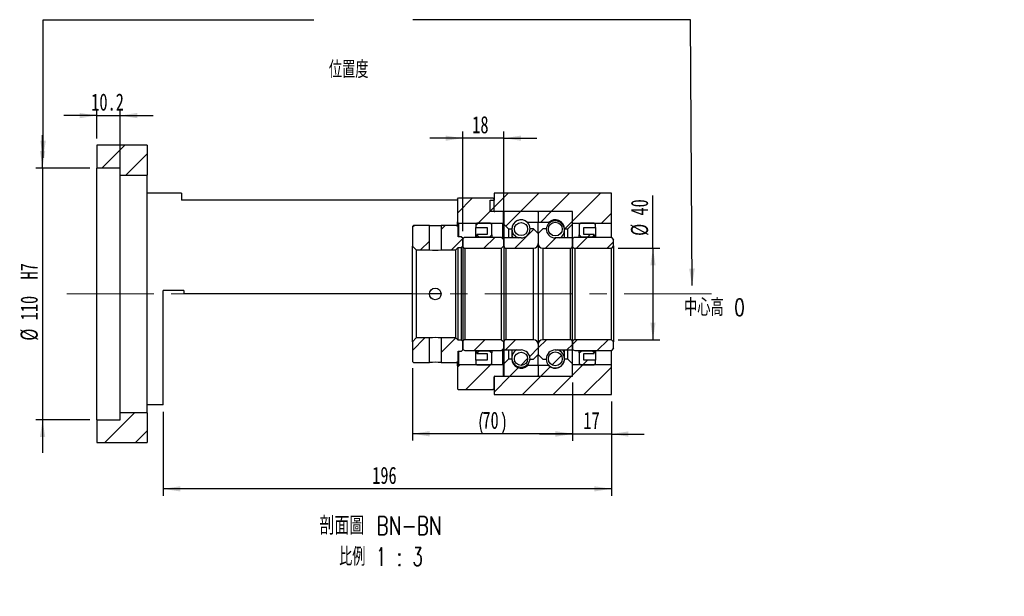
# Paper-space layout 'MBCS40L-G' of a CAD drawing. Header units: millimetres. Extents: x 10 to 324, y 9 to 197.
# Tile 3 of 4: x 181 to 324, y 9 to 93. Entities that reach past the tile are written whole.
import ezdxf

# ---------------------------------------------------------------- set-up
doc = ezdxf.new("R2010")
doc.units = ezdxf.units.MM
doc.linetypes.add('CENTERX2', pattern=[20.32, 12.7, -2.54, 2.54, -2.54])
doc.layers.add('圖層0', color=7, linetype='Continuous')
doc.styles.add('SLDTEXTSTYLE0', font='TXT', dxfattribs={"width": 0.7})
doc.styles.add('SLDTEXTSTYLE1', font='TXT', dxfattribs={"width": 0.7, "bigfont": 'bigfont'})
doc.styles.add('SLDTEXTSTYLE5', font='TXT', dxfattribs={"width": 0.75, "bigfont": 'bigfont'})
doc.styles.add('SLDTEXTSTYLE6', font='TXT', dxfattribs={"width": 0.65625, "bigfont": 'bigfont'})
doc.dimstyles.new('SLDDIMSTYLE0', dxfattribs={"dimtxt": 0.18, "dimasz": 2.5, "dimexe": 0, "dimexo": 0.0625, "dimgap": 0, "dimtad": 0, "dimtih": 1, "dimtoh": 1, "dimdec": 0, "dimrnd": 1e-09, "dimzin": 0, "dimdsep": 46, "dimtxsty": 'Standard', "dimsah": 1, "dimcen": 0.09, "dimadec": 0, "dimazin": 0, "dimtfac": 2.5, "dimtdec": 0, "dimtofl": 0, "dimtmove": 0, "dimatfit": 3, "dimfxl": 0, "dimfrac": 2, "dimtolj": 1, "dimtzin": 0, "dimarcsym": 0})
doc.dimstyles.new('SLDDIMSTYLE3', dxfattribs={"dimtxt": 2.5, "dimasz": 2.5, "dimexe": 0, "dimexo": 0.0625, "dimtad": 1, "dimlfac": 3, "dimrnd": 1e-09, "dimzin": 12, "dimdsep": 46, "dimtxsty": 'SLDTEXTSTYLE0', "dimsah": 1, "dimcen": 0.09, "dimadec": 0, "dimazin": 3, "dimtfac": 1, "dimtofl": 0, "dimtmove": 0, "dimatfit": 3, "dimfxl": 0, "dimfrac": 2, "dimtolj": 1, "dimtzin": 12, "dimarcsym": 0})
doc.dimstyles.new('SLDDIMSTYLE4', dxfattribs={"dimtxt": 2.5, "dimasz": 2.5, "dimexe": 0, "dimexo": 0.0625, "dimtad": 1, "dimlfac": 3, "dimrnd": 1e-09, "dimzin": 12, "dimdsep": 46, "dimtxsty": 'SLDTEXTSTYLE0', "dimsah": 1, "dimcen": 0.09, "dimadec": 0, "dimazin": 3, "dimtfac": 1, "dimtmove": 0, "dimatfit": 0, "dimfxl": 0, "dimfrac": 2, "dimtolj": 1, "dimtzin": 12, "dimarcsym": 0})
doc.dimstyles.new('SLDDIMSTYLE5', dxfattribs={"dimtxt": 2.5, "dimasz": 2.5, "dimexe": 0, "dimexo": 0.0625, "dimtad": 1, "dimdec": 1, "dimlfac": 3, "dimrnd": 1e-09, "dimzin": 12, "dimdsep": 46, "dimtxsty": 'SLDTEXTSTYLE0', "dimsah": 1, "dimcen": 0.09, "dimadec": 0, "dimazin": 3, "dimtfac": 1, "dimtdec": 1, "dimtmove": 0, "dimatfit": 0, "dimfxl": 0, "dimfrac": 2, "dimtolj": 1, "dimtzin": 12, "dimarcsym": 0})

# ---------------------------------------------------------------- blocks, each defined once
blk = doc.blocks.new('_D_44')
at = {"layer": '圖層0', "color": 7}
for p, q in [((184, 71.41), (184, 76.22)), ((190.9, 71.41), (183, 71.41)), ((184, 71.41), (184, 34.74)), ((190.9, 34.74), (183, 34.74)), ((184, 34.74), (184, 29.93))]:
    blk.add_line(p, q, dxfattribs=at)
for points in [[(184, 71.41), (184.38, 73.91), (183.62, 73.91)], [(184, 34.74), (183.62, 32.24), (184.38, 32.24)]]:
    blk.add_solid(points, dxfattribs=at)
at = {"layer": '圖層0', "color": 7, "char_height": 2.5, "attachment_point": 1, "rotation": 90, "style": 'SLDTEXTSTYLE0'}
for s, insert in [('H7', (180.78, 55.18)), ('110', (180.78, 49.23)), ('%%c', (180.78, 46.26))]:
    blk.add_mtext(s, dxfattribs=dict(at, insert=insert))
blk = doc.blocks.new('_D_45')
at = {"layer": '圖層0', "color": 7}
for p, q in [((191.9, 79.08), (187.09, 79.08)), ((191.9, 75.74), (191.9, 80.08)), ((191.9, 79.08), (195.3, 79.08)), ((195.3, 71.41), (195.3, 80.08)), ((195.3, 79.08), (200.11, 79.08))]:
    blk.add_line(p, q, dxfattribs=at)
for points in [[(191.9, 79.08), (189.4, 79.46), (189.4, 78.69)], [(195.3, 79.08), (197.8, 78.69), (197.8, 79.46)]]:
    blk.add_solid(points, dxfattribs=at)
at = {"layer": '圖層0', "color": 7, "insert": (191.09, 82.3), "char_height": 2.5, "attachment_point": 1, "style": 'SLDTEXTSTYLE0'}
blk.add_mtext('10.2', dxfattribs=at)
blk = doc.blocks.new('_D_46')
at = {"layer": '圖層0', "color": 7}
for p, q in [((261.24, 40.08), (261.24, 31.66)), ((266.9, 37.41), (266.9, 31.66)), ((261.24, 32.66), (256.43, 32.66)), ((266.9, 32.66), (261.24, 32.66)), ((266.9, 32.66), (271.71, 32.66))]:
    blk.add_line(p, q, dxfattribs=at)
for points in [[(261.24, 32.66), (258.74, 33.04), (258.74, 32.27)], [(266.9, 32.66), (269.4, 32.27), (269.4, 33.04)]]:
    blk.add_solid(points, dxfattribs=at)
at = {"layer": '圖層0', "color": 7, "insert": (262.83, 35.88), "char_height": 2.5, "attachment_point": 1, "style": 'SLDTEXTSTYLE0'}
blk.add_mtext('17', dxfattribs=at)
blk = doc.blocks.new('_D_47')
at = {"layer": '圖層0', "color": 7}
for p, q in [((266.9, 37.41), (266.9, 23.67)), ((201.57, 35.91), (201.57, 23.67)), ((266.9, 24.67), (201.57, 24.67))]:
    blk.add_line(p, q, dxfattribs=at)
for points in [[(201.57, 24.67), (204.07, 24.28), (204.07, 25.05)], [(266.9, 24.67), (264.4, 25.05), (264.4, 24.28)]]:
    blk.add_solid(points, dxfattribs=at)
at = {"layer": '圖層0', "color": 7, "insert": (232.04, 27.89), "char_height": 2.5, "attachment_point": 1, "style": 'SLDTEXTSTYLE0'}
blk.add_mtext('196', dxfattribs=at)
blk = doc.blocks.new('_D_48')
at = {"layer": '圖層0', "color": 7}
for p, q in [((272.97, 59.74), (272.97, 67.43)), ((267.9, 59.74), (273.97, 59.74)), ((272.97, 59.74), (272.97, 46.41)), ((267.9, 46.41), (273.97, 46.41))]:
    blk.add_line(p, q, dxfattribs=at)
for points in [[(272.97, 59.74), (272.59, 57.24), (273.35, 57.24)], [(272.97, 46.41), (273.35, 48.91), (272.59, 48.91)]]:
    blk.add_solid(points, dxfattribs=at)
at = {"layer": '圖層0', "color": 7, "char_height": 2.5, "attachment_point": 1, "rotation": 90, "style": 'SLDTEXTSTYLE0'}
for s, insert in [('40', (269.75, 64.5)), ('%%c', (269.75, 61.54))]:
    blk.add_mtext(s, dxfattribs=dict(at, insert=insert))
blk = doc.blocks.new('_D_49')
at = {"layer": '圖層0', "color": 7}
for p, q in [((245.24, 62.24), (245.24, 76.78)), ((251.24, 62.24), (251.24, 76.78)), ((245.24, 75.78), (240.43, 75.78)), ((251.24, 75.78), (245.24, 75.78)), ((251.24, 75.78), (256.04, 75.78))]:
    blk.add_line(p, q, dxfattribs=at)
for points in [[(245.24, 75.78), (242.74, 76.16), (242.74, 75.4)], [(251.24, 75.78), (253.74, 75.4), (253.74, 76.16)]]:
    blk.add_solid(points, dxfattribs=at)
at = {"layer": '圖層0', "color": 7, "insert": (246.62, 79), "char_height": 2.5, "attachment_point": 1, "style": 'SLDTEXTSTYLE0'}
blk.add_mtext('18', dxfattribs=at)
blk = doc.blocks.new('_D_50')
at = {"layer": '圖層0', "color": 7}
for p, q in [((237.9, 42.24), (237.9, 31.7)), ((261.24, 40.18), (261.24, 31.7)), ((261.24, 32.7), (237.9, 32.7))]:
    blk.add_line(p, q, dxfattribs=at)
for centre, start, end in [((251.23, 34.26), 153.4349, 206.5651), ((247.91, 34.26), 333.4349, 26.5651)]:
    blk.add_arc(centre, 3.49, start, end, dxfattribs=at)
for points in [[(237.9, 32.7), (240.4, 32.31), (240.4, 33.08)], [(261.24, 32.7), (258.74, 33.08), (258.74, 32.31)]]:
    blk.add_solid(points, dxfattribs=at)
at = {"layer": '圖層0', "color": 7, "insert": (248.1, 35.92), "char_height": 2.5, "attachment_point": 1, "style": 'SLDTEXTSTYLE0'}
blk.add_mtext('70', dxfattribs=at)
blk = doc.blocks.new('SW_NOTE_14')
at = {"layer": '圖層0', "color": 0, "char_height": 2.6458, "attachment_point": 2}
for s, insert, style in [('\\M+19655\\M+196CA\\M+19AA4 BN-BN', (10.83, 3.41), 'SLDTEXTSTYLE5'), ('\\M+194E4\\M+197E1 1 : 3', (10.88, -1.12), 'SLDTEXTSTYLE6')]:
    blk.add_mtext(s, dxfattribs=dict(at, insert=insert, style=style))

psp = doc.layouts.new('MBCS40L-G')

# ---------------------------------------------------------------- hatches: boundary and pattern name
at = {"linetype": 'Continuous', "lineweight": 18}
h = psp.add_hatch(dxfattribs=at)
h.set_pattern_fill('ANSI31', style=0)
edge = h.paths.add_edge_path(flags=0)
edge.add_line((256.1355, 65.076), (251.3355, 65.076))
edge.add_arc((251.3355, 64.976), 0.1, 90, 180)
edge.add_line((251.2355, 64.976), (251.2355, 63.2427))
edge.add_line((251.2355, 63.2427), (251.9021, 62.576))
edge.add_line((251.9021, 62.576), (252.4021, 62.576))
edge.add_arc((253.7355, 62.576), 1.3333, 45.438688, 180, ccw=False)
edge.add_line((254.671, 63.526), (256.2355, 63.526))
edge.add_line((256.2355, 63.526), (256.2355, 64.976))
edge.add_arc((256.1355, 64.976), 0.1, 0, 90)
h = psp.add_hatch(dxfattribs=at)
h.set_pattern_fill('ANSI31', style=0)
edge = h.paths.add_edge_path(flags=0)
edge.add_line((261.2355, 63.2427), (261.2355, 64.976))
edge.add_arc((261.1355, 64.976), 0.1, 0, 90)
edge.add_line((261.1355, 65.076), (256.3355, 65.076))
edge.add_arc((256.3355, 64.976), 0.1, 90, 180)
edge.add_line((256.2355, 64.976), (256.2355, 63.526))
edge.add_line((256.2355, 63.526), (257.7999, 63.526))
edge.add_arc((258.7355, 62.576), 1.3333, 0, 134.561312, ccw=False)
edge.add_line((260.0688, 62.576), (260.5688, 62.576))
edge.add_line((260.5688, 62.576), (261.2355, 63.2427))
h = psp.add_hatch(dxfattribs=at)
h.set_pattern_fill('ANSI31', style=0)
h.paths.add_polyline_path([(248.8021, 62.7427), (248.8021, 61.7427), (247.3021, 61.7427), (247.3021, 61.676), (247.5688, 61.4093), (249.2021, 61.4093), (249.4688, 61.676), (249.4688, 63.2427), (249.3021, 63.4093), (247.3021, 63.4093), (247.1355, 63.2427), (247.1355, 62.7427)], flags=0)
h = psp.add_hatch(dxfattribs=at)
h.set_pattern_fill('ANSI31', style=0)
edge = h.paths.add_edge_path(flags=0)
edge.add_arc((253.7355, 62.5307), 0.9585, 0, 360)
h = psp.add_hatch(dxfattribs=at)
h.set_pattern_fill('ANSI31', style=0)
edge = h.paths.add_edge_path(flags=0)
edge.add_arc((258.7355, 62.536), 1.0098, 0, 360)
h = psp.add_hatch(dxfattribs=at)
h.set_pattern_fill('ANSI31', style=0)
h.paths.add_polyline_path([(264.4021, 61.676), (264.4021, 61.7427), (262.9021, 61.7427), (262.9021, 62.7427), (264.5688, 62.7427), (264.5688, 63.2427), (264.4021, 63.4093), (262.4021, 63.4093), (262.2355, 63.2427), (262.2355, 61.676), (262.5021, 61.4093), (264.1355, 61.4093)], flags=0)
h = psp.add_hatch(dxfattribs=at)
h.set_pattern_fill('ANSI31', style=0)
h.paths.add_polyline_path([(238.0688, 63.076), (237.9021, 62.9093), (237.9021, 60.0593), (238.4688, 59.4927), (240.3855, 59.4927), (240.3855, 63.076)], flags=0)
h = psp.add_hatch(dxfattribs=at)
h.set_pattern_fill('ANSI31', style=0)
h.paths.add_polyline_path([(245.2355, 61.2427), (245.0688, 61.4093), (244.5688, 61.4093), (244.5688, 62.9093), (244.4021, 63.076), (242.0855, 63.076), (242.0855, 59.4927), (244.2355, 59.4927), (244.5688, 59.826), (245.0688, 59.826), (245.2355, 59.9927)], flags=0)
h = psp.add_hatch(dxfattribs=at)
h.set_pattern_fill('ANSI31', style=0)
edge = h.paths.add_edge_path(flags=0)
edge.add_line((256.2355, 60.4093), (256.2355, 61.9093))
edge.add_line((256.2355, 61.9093), (255.5688, 62.576))
edge.add_line((255.5688, 62.576), (255.0688, 62.576))
edge.add_arc((253.7355, 62.576), 1.3333, 270, 360, ccw=False)
edge.add_line((253.7355, 61.2427), (251.2355, 61.2427))
edge.add_line((251.2355, 61.2427), (251.2355, 60.076))
edge.add_arc((251.5688, 60.076), 0.3333, 180, 270)
edge.add_line((251.5688, 59.7427), (255.5688, 59.7427))
edge.add_arc((255.5688, 60.4093), 0.6667, 270, 360)
h = psp.add_hatch(dxfattribs=at)
h.set_pattern_fill('ANSI31', style=0)
edge = h.paths.add_edge_path(flags=0)
edge.add_line((257.4021, 62.576), (256.9021, 62.576))
edge.add_line((256.9021, 62.576), (256.2355, 61.9093))
edge.add_line((256.2355, 61.9093), (256.2355, 60.4093))
edge.add_arc((256.9021, 60.4093), 0.6667, 180, 270)
edge.add_line((256.9021, 59.7427), (260.9021, 59.7427))
edge.add_arc((260.9021, 60.076), 0.3333, 270, 360)
edge.add_line((261.2355, 60.076), (261.2355, 61.2427))
edge.add_line((261.2355, 61.2427), (258.7355, 61.2427))
edge.add_arc((258.7355, 62.576), 1.3333, 180, 270, ccw=False)
h = psp.add_hatch(dxfattribs=at)
h.set_pattern_fill('ANSI31', style=0)
edge = h.paths.add_edge_path(flags=0)
edge.add_line((250.9021, 59.7427), (251.2355, 60.076))
edge.add_line((251.2355, 60.076), (251.2355, 60.976))
edge.add_line((251.2355, 60.976), (250.9021, 61.3093))
edge.add_line((250.9021, 61.3093), (245.5688, 61.3093))
edge.add_arc((245.5688, 60.976), 0.3333, 90, 180)
edge.add_line((245.2355, 60.976), (245.2355, 60.076))
edge.add_arc((245.5688, 60.076), 0.3333, 180, 270)
edge.add_line((245.5688, 59.7427), (250.9021, 59.7427))
h = psp.add_hatch(dxfattribs=at)
h.set_pattern_fill('ANSI31', style=0)
edge = h.paths.add_edge_path(flags=0)
edge.add_line((266.9021, 59.7427), (267.2355, 60.076))
edge.add_line((267.2355, 60.076), (267.2355, 60.976))
edge.add_line((267.2355, 60.976), (266.9021, 61.3093))
edge.add_line((266.9021, 61.3093), (261.5688, 61.3093))
edge.add_arc((261.5688, 60.976), 0.3333, 90, 180)
edge.add_line((261.2355, 60.976), (261.2355, 60.076))
edge.add_arc((261.5688, 60.076), 0.3333, 180, 270)
edge.add_line((261.5688, 59.7427), (266.9021, 59.7427))
h = psp.add_hatch(dxfattribs=at)
h.set_pattern_fill('ANSI31', style=0)
h.paths.add_polyline_path([(237.9021, 43.2427), (238.0688, 43.076), (240.3855, 43.076), (240.3855, 46.6593), (238.4688, 46.6593), (237.9021, 46.0927)], flags=0)
h = psp.add_hatch(dxfattribs=at)
h.set_pattern_fill('ANSI31', style=0)
h.paths.add_polyline_path([(244.4021, 43.076), (244.5688, 43.2427), (244.5688, 44.7427), (245.0688, 44.7427), (245.2355, 44.9093), (245.2355, 46.1593), (245.0688, 46.326), (244.5688, 46.326), (244.2355, 46.6593), (242.0855, 46.6593), (242.0855, 43.076)], flags=0)
h = psp.add_hatch(dxfattribs=at)
h.set_pattern_fill('ANSI31', style=0)
edge = h.paths.add_edge_path(flags=0)
edge.add_line((251.2355, 46.076), (250.9021, 46.4093))
edge.add_line((250.9021, 46.4093), (245.5688, 46.4093))
edge.add_arc((245.5688, 46.076), 0.3333, 90, 180)
edge.add_line((245.2355, 46.076), (245.2355, 45.176))
edge.add_arc((245.5688, 45.176), 0.3333, 180, 270)
edge.add_line((245.5688, 44.8427), (250.9021, 44.8427))
edge.add_line((250.9021, 44.8427), (251.2355, 45.176))
edge.add_line((251.2355, 45.176), (251.2355, 46.076))
h = psp.add_hatch(dxfattribs=at)
h.set_pattern_fill('ANSI31', style=0)
edge = h.paths.add_edge_path(flags=0)
edge.add_line((255.0688, 43.576), (255.5688, 43.576))
edge.add_line((255.5688, 43.576), (256.2355, 44.2427))
edge.add_line((256.2355, 44.2427), (256.2355, 45.7427))
edge.add_arc((255.5688, 45.7427), 0.6667, 0, 90)
edge.add_line((255.5688, 46.4093), (251.5688, 46.4093))
edge.add_arc((251.5688, 46.076), 0.3333, 90, 180)
edge.add_line((251.2355, 46.076), (251.2355, 44.9093))
edge.add_line((251.2355, 44.9093), (253.7355, 44.9093))
edge.add_arc((253.7355, 43.576), 1.3333, 0, 90, ccw=False)
h = psp.add_hatch(dxfattribs=at)
h.set_pattern_fill('ANSI31', style=0)
edge = h.paths.add_edge_path(flags=0)
edge.add_line((256.2355, 45.7427), (256.2355, 44.2427))
edge.add_line((256.2355, 44.2427), (256.9021, 43.576))
edge.add_line((256.9021, 43.576), (257.4021, 43.576))
edge.add_arc((258.7355, 43.576), 1.3333, 90, 180, ccw=False)
edge.add_line((258.7355, 44.9093), (261.2355, 44.9093))
edge.add_line((261.2355, 44.9093), (261.2355, 46.076))
edge.add_arc((260.9021, 46.076), 0.3333, 0, 90)
edge.add_line((260.9021, 46.4093), (256.9021, 46.4093))
edge.add_arc((256.9021, 45.7427), 0.6667, 90, 180)
h = psp.add_hatch(dxfattribs=at)
h.set_pattern_fill('ANSI31', style=0)
edge = h.paths.add_edge_path(flags=0)
edge.add_line((267.2355, 46.076), (266.9021, 46.4093))
edge.add_line((266.9021, 46.4093), (261.5688, 46.4093))
edge.add_arc((261.5688, 46.076), 0.3333, 90, 180)
edge.add_line((261.2355, 46.076), (261.2355, 45.176))
edge.add_arc((261.5688, 45.176), 0.3333, 180, 270)
edge.add_line((261.5688, 44.8427), (266.9021, 44.8427))
edge.add_line((266.9021, 44.8427), (267.2355, 45.176))
edge.add_line((267.2355, 45.176), (267.2355, 46.076))
h = psp.add_hatch(dxfattribs=at)
h.set_pattern_fill('ANSI31', style=0)
h.paths.add_polyline_path([(247.3021, 44.476), (247.3021, 44.4093), (248.8021, 44.4093), (248.8021, 43.4093), (247.1355, 43.4093), (247.1355, 42.9093), (247.3021, 42.7427), (249.3021, 42.7427), (249.4688, 42.9093), (249.4688, 44.476), (249.2021, 44.7427), (247.5688, 44.7427)], flags=0)
h = psp.add_hatch(dxfattribs=at)
h.set_pattern_fill('ANSI31', style=0)
edge = h.paths.add_edge_path(flags=0)
edge.add_arc((253.7355, 43.6213), 0.9585, 0, 360)
h = psp.add_hatch(dxfattribs=at)
h.set_pattern_fill('ANSI31', style=0)
edge = h.paths.add_edge_path(flags=0)
edge.add_arc((258.7355, 43.616), 1.0098, 0, 360)
h = psp.add_hatch(dxfattribs=at)
h.set_pattern_fill('ANSI31', style=0)
h.paths.add_polyline_path([(262.9021, 43.4093), (262.9021, 44.4093), (264.4021, 44.4093), (264.4021, 44.476), (264.1355, 44.7427), (262.5021, 44.7427), (262.2355, 44.476), (262.2355, 42.9093), (262.4021, 42.7427), (264.4021, 42.7427), (264.5688, 42.9093), (264.5688, 43.4093)], flags=0)
h = psp.add_hatch(dxfattribs=at)
h.set_pattern_fill('ANSI31', style=0)
edge = h.paths.add_edge_path(flags=0)
edge.add_line((251.2355, 42.9093), (251.2355, 41.176))
edge.add_arc((251.3355, 41.176), 0.1, 180, 270)
edge.add_line((251.3355, 41.076), (256.1355, 41.076))
edge.add_arc((256.1355, 41.176), 0.1, 270, 360)
edge.add_line((256.2355, 41.176), (256.2355, 42.626))
edge.add_line((256.2355, 42.626), (254.671, 42.626))
edge.add_arc((253.7355, 43.576), 1.3333, 180, 314.561312, ccw=False)
edge.add_line((252.4021, 43.576), (251.9021, 43.576))
edge.add_line((251.9021, 43.576), (251.2355, 42.9093))
h = psp.add_hatch(dxfattribs=at)
h.set_pattern_fill('ANSI31', style=0)
edge = h.paths.add_edge_path(flags=0)
edge.add_line((256.3355, 41.076), (261.1355, 41.076))
edge.add_arc((261.1355, 41.176), 0.1, 270, 360)
edge.add_line((261.2355, 41.176), (261.2355, 42.9093))
edge.add_line((261.2355, 42.9093), (260.5688, 43.576))
edge.add_line((260.5688, 43.576), (260.0688, 43.576))
edge.add_arc((258.7355, 43.576), 1.3333, 225.438688, 360, ccw=False)
edge.add_line((257.7999, 42.626), (256.2355, 42.626))
edge.add_line((256.2355, 42.626), (256.2355, 41.176))
edge.add_arc((256.3355, 41.176), 0.1, 180, 270)
at = {"layer": '圖層0', "linetype": 'Continuous', "lineweight": 18}
h = psp.add_hatch(dxfattribs=at)
h.set_pattern_fill('ANSI31', color=256, style=0)
h.paths.add_polyline_path([(199.2355, 70.4093), (199.2355, 74.7427), (191.9021, 74.7427), (191.9021, 71.4093), (195.3021, 71.4093), (195.3021, 70.4093)], flags=0)
h = psp.add_hatch(dxfattribs=at)
h.set_pattern_fill('ANSI31', color=256, style=0)
h.paths.add_polyline_path([(249.2355, 65.076), (261.2355, 65.076), (261.2355, 63.4093), (266.9021, 63.4093), (266.9021, 67.7427), (249.8021, 67.7427), (249.8021, 66.7427), (249.2355, 66.7427)], flags=0)
h = psp.add_hatch(dxfattribs=at)
h.set_pattern_fill('ANSI31', color=256, style=0)
edge = h.paths.add_edge_path(flags=0)
edge.add_line((244.6355, 67.076), (244.4688, 66.9093))
edge.add_line((244.4688, 66.9093), (244.4688, 63.576))
edge.add_line((244.4688, 63.576), (244.6355, 63.4093))
edge.add_line((244.6355, 63.4093), (251.0855, 63.4093))
edge.add_line((251.0855, 63.4093), (251.1855, 63.5093))
edge.add_line((251.1855, 63.5093), (251.1855, 64.976))
edge.add_line((251.1855, 64.976), (251.0855, 65.076))
edge.add_line((251.0855, 65.076), (249.9355, 65.076))
edge.add_arc((249.9355, 65.2093), 0.1333, 180, 270, ccw=False)
edge.add_line((249.8021, 65.2093), (249.8021, 66.9093))
edge.add_line((249.8021, 66.9093), (249.6355, 67.076))
edge.add_line((249.6355, 67.076), (244.6355, 67.076))
h = psp.add_hatch(dxfattribs=at)
h.set_pattern_fill('ANSI31', color=256, style=0)
edge = h.paths.add_edge_path(flags=0)
edge.add_line((244.4688, 39.2427), (244.6355, 39.076))
edge.add_line((244.6355, 39.076), (249.6355, 39.076))
edge.add_line((249.6355, 39.076), (249.8021, 39.2427))
edge.add_line((249.8021, 39.2427), (249.8021, 40.9427))
edge.add_arc((249.9355, 40.9427), 0.1333, 90, 180, ccw=False)
edge.add_line((249.9355, 41.076), (251.0855, 41.076))
edge.add_line((251.0855, 41.076), (251.1855, 41.176))
edge.add_line((251.1855, 41.176), (251.1855, 42.6427))
edge.add_line((251.1855, 42.6427), (251.0855, 42.7427))
edge.add_line((251.0855, 42.7427), (244.6355, 42.7427))
edge.add_line((244.6355, 42.7427), (244.4688, 42.576))
edge.add_line((244.4688, 42.576), (244.4688, 39.2427))
h = psp.add_hatch(dxfattribs=at)
h.set_pattern_fill('ANSI31', color=256, style=0)
h.paths.add_polyline_path([(261.2355, 42.7427), (261.2355, 41.076), (249.8021, 41.076), (249.8021, 38.4093), (266.9021, 38.4093), (266.9021, 42.7427)], flags=0)
h = psp.add_hatch(dxfattribs=at)
h.set_pattern_fill('ANSI31', color=256, style=0)
h.paths.add_polyline_path([(191.9021, 34.7427), (191.9021, 31.4093), (199.2355, 31.4093), (199.2355, 35.7427), (195.3021, 35.7427), (195.3021, 34.7427)], flags=0)

# ---------------------------------------------------------------- linework, layer by layer
at = {"color": 7, "linetype": 'Continuous', "lineweight": 25}
for p, q in [((191.9021, 74.7427), (191.9021, 71.4093)), ((199.2355, 74.7427), (191.9021, 74.7427)), ((199.2355, 74.7427), (199.2355, 70.4093)), ((195.3021, 71.4093), (191.9021, 71.4093)), ((191.9021, 34.7427), (191.9021, 71.4093)), ((195.3021, 70.4093), (195.3021, 71.4093)), ((195.3021, 70.4093), (199.2355, 70.4093)), ((195.3021, 35.7427), (195.3021, 70.4093)), ((199.2355, 35.7427), (199.2355, 70.4093)), ((204.2355, 67.7427), (199.2355, 67.7427)), ((204.2355, 67.7427), (204.2355, 66.7427)), ((249.8021, 67.7427), (249.8021, 66.7427)), ((266.9021, 67.7427), (249.8021, 67.7427)), ((266.9021, 63.4093), (266.9021, 67.7427)), ((244.4688, 66.7427), (204.2355, 66.7427)), ((244.4688, 66.9093), (244.6355, 67.076)), ((244.4688, 66.9093), (244.4688, 63.576)), ((244.6355, 67.076), (249.6355, 67.076)), ((249.2355, 65.076), (249.2355, 66.7427)), ((249.2355, 66.7427), (249.8021, 66.7427)), ((249.6355, 67.076), (249.8021, 66.9093)), ((249.8021, 65.2093), (249.8021, 66.9093)), ((261.2355, 65.076), (249.2355, 65.076)), ((251.0855, 65.076), (249.9355, 65.076)), ((251.0855, 65.076), (251.1855, 64.976)), ((251.1855, 63.5093), (251.1855, 64.976)), ((251.2355, 64.976), (251.2355, 63.2427)), ((256.1355, 65.076), (251.3355, 65.076)), ((256.2355, 64.976), (256.2355, 63.526)), ((261.1355, 65.076), (256.3355, 65.076)), ((261.2355, 63.4093), (261.2355, 65.076)), ((261.2355, 63.2427), (261.2355, 64.976)), ((244.6355, 63.4093), (244.4688, 63.576)), ((244.4688, 63.0093), (244.4688, 63.576)), ((244.6355, 63.4093), (251.0855, 63.4093)), ((244.6355, 63.4093), (244.6355, 61.4093)), ((247.1355, 63.2427), (247.3021, 63.4093)), ((247.1355, 63.2427), (247.1355, 62.7427)), ((249.3021, 63.4093), (247.3021, 63.4093)), ((249.3021, 63.4093), (249.4688, 63.2427)), ((249.4688, 61.676), (249.4688, 63.2427)), ((251.1855, 63.5093), (251.0855, 63.4093)), ((251.0855, 61.126), (251.0855, 63.4093)), ((251.1855, 63.5093), (251.1855, 61.026)), ((251.2355, 63.2427), (251.9021, 62.576)), ((251.2355, 63.2427), (251.2355, 61.2427)), ((254.671, 63.526), (254.671, 63.4807)), ((254.671, 63.526), (256.2355, 63.526)), ((256.2355, 63.526), (257.7999, 63.526)), ((256.2355, 61.9093), (256.2355, 63.526)), ((257.7999, 63.3481), (257.7999, 63.526)), ((260.5688, 62.576), (261.2355, 63.2427)), ((261.2355, 63.4093), (266.9021, 63.4093)), ((261.2355, 61.2427), (261.2355, 63.2427)), ((262.2355, 63.2427), (262.4021, 63.4093)), ((262.2355, 63.2427), (262.2355, 61.676)), ((264.4021, 63.4093), (262.4021, 63.4093)), ((264.4021, 63.4093), (264.5688, 63.2427)), ((264.5688, 62.7427), (264.5688, 63.2427)), ((266.9021, 61.3093), (266.9021, 63.4093)), ((237.9021, 62.9093), (238.0688, 63.076)), ((237.9021, 62.9093), (237.9021, 60.0593)), ((240.3855, 63.076), (238.0688, 63.076)), ((240.3855, 59.4927), (240.3855, 63.076)), ((242.0855, 63.076), (242.0855, 59.4927)), ((244.4021, 63.076), (242.0855, 63.076)), ((244.4021, 63.076), (244.5688, 62.9093)), ((244.5688, 61.4093), (244.5688, 62.9093)), ((247.1355, 62.7427), (248.8021, 62.7427)), ((247.1355, 61.3093), (247.1355, 62.7427)), ((248.8021, 61.7427), (247.3021, 61.7427)), ((247.3021, 61.7427), (247.3021, 61.676)), ((248.8021, 62.7427), (248.8021, 61.7427)), ((251.9021, 62.576), (251.9021, 61.2427)), ((251.9021, 62.576), (252.4021, 62.576)), ((252.4021, 62.576), (252.4021, 61.2427)), ((255.5688, 62.576), (255.0688, 62.576)), ((256.2355, 61.9093), (255.5688, 62.576)), ((256.9021, 62.576), (256.2355, 61.9093)), ((256.2355, 61.9093), (256.2355, 60.4093)), ((257.4021, 62.576), (256.9021, 62.576)), ((260.0688, 61.2427), (260.0688, 62.576)), ((260.0688, 62.576), (260.5688, 62.576)), ((260.5688, 61.2427), (260.5688, 62.576)), ((262.9021, 62.7427), (264.5688, 62.7427)), ((262.9021, 61.7427), (262.9021, 62.7427)), ((264.4021, 61.7427), (262.9021, 61.7427)), ((264.4021, 61.676), (264.4021, 61.7427)), ((264.5688, 62.7427), (264.5688, 61.3093)), ((245.0688, 61.4093), (244.5688, 61.4093)), ((245.0688, 61.4093), (245.2355, 61.2427)), ((245.2355, 59.9927), (245.2355, 61.2427)), ((245.2355, 60.976), (245.2355, 60.076)), ((250.9021, 61.3093), (245.5688, 61.3093)), ((247.5688, 61.4093), (247.3021, 61.676)), ((247.3021, 61.3093), (247.3021, 61.676)), ((247.5688, 61.4093), (247.5688, 61.3093)), ((247.5688, 61.4093), (249.2021, 61.4093)), ((249.4688, 61.676), (249.2021, 61.4093)), ((249.2021, 61.3093), (249.2021, 61.4093)), ((249.4688, 61.676), (249.4688, 61.3093)), ((250.9021, 61.3093), (251.2355, 60.976)), ((253.7355, 61.2427), (251.2355, 61.2427)), ((251.2355, 61.2427), (251.2355, 60.076)), ((251.2355, 60.076), (251.2355, 60.976)), ((256.2355, 60.4093), (256.2355, 45.7427)), ((261.2355, 61.2427), (258.7355, 61.2427)), ((261.2355, 60.076), (261.2355, 61.2427)), ((261.2355, 60.976), (261.2355, 60.076)), ((266.9021, 61.3093), (261.5688, 61.3093)), ((262.5021, 61.4093), (262.2355, 61.676)), ((262.2355, 61.3093), (262.2355, 61.676)), ((262.5021, 61.4093), (262.5021, 61.3093)), ((262.5021, 61.4093), (264.1355, 61.4093)), ((264.4021, 61.676), (264.1355, 61.4093)), ((264.1355, 61.3093), (264.1355, 61.4093)), ((264.4021, 61.676), (264.4021, 61.3093)), ((266.9021, 61.3093), (267.2355, 60.976)), ((267.2355, 60.076), (267.2355, 60.976)), ((238.4688, 59.4927), (237.9021, 60.0593)), ((237.9021, 46.0927), (237.9021, 60.0593)), ((238.4688, 59.4927), (238.4688, 46.6593)), ((238.4688, 59.4927), (240.3855, 59.4927)), ((242.0855, 59.4927), (244.2355, 59.4927)), ((244.5688, 59.826), (244.2355, 59.4927)), ((244.2355, 46.6593), (244.2355, 59.4927)), ((244.5688, 59.826), (245.0688, 59.826)), ((244.5688, 46.326), (244.5688, 59.826)), ((245.2355, 59.9927), (245.0688, 59.826)), ((245.0688, 46.326), (245.0688, 59.826)), ((245.2355, 59.9927), (245.2355, 46.1593)), ((245.5688, 59.7427), (245.5688, 46.4093)), ((245.5688, 59.7427), (250.9021, 59.7427)), ((251.2355, 60.076), (250.9021, 59.7427)), ((250.9021, 46.4093), (250.9021, 59.7427)), ((251.2355, 60.076), (251.2355, 46.076)), ((251.5688, 46.4093), (251.5688, 59.7427)), ((251.5688, 59.7427), (255.5688, 59.7427)), ((255.5688, 46.4093), (255.5688, 59.7427)), ((256.9021, 59.7427), (256.9021, 46.4093)), ((256.9021, 59.7427), (260.9021, 59.7427)), ((260.9021, 59.7427), (260.9021, 46.4093)), ((261.2355, 46.076), (261.2355, 60.076)), ((261.5688, 59.7427), (261.5688, 46.4093)), ((261.5688, 59.7427), (266.9021, 59.7427)), ((267.2355, 60.076), (266.9021, 59.7427)), ((266.9021, 46.4093), (266.9021, 59.7427)), ((267.2355, 60.076), (267.2355, 46.076)), ((204.5688, 53.576), (201.5688, 53.576)), ((201.5688, 36.9093), (201.5688, 53.576)), ((204.5688, 53.576), (204.5688, 53.076)), ((237.9021, 53.076), (204.5688, 53.076)), ((242.0855, 53.076), (240.3962, 53.076)), ((237.9021, 46.0927), (238.4688, 46.6593)), ((237.9021, 46.0927), (237.9021, 43.2427)), ((240.3855, 46.6593), (238.4688, 46.6593)), ((240.3855, 43.076), (240.3855, 46.6593)), ((244.2355, 46.6593), (242.0855, 46.6593)), ((242.0855, 46.6593), (242.0855, 43.076)), ((244.2355, 46.6593), (244.5688, 46.326)), ((245.0688, 46.326), (244.5688, 46.326)), ((245.0688, 46.326), (245.2355, 46.1593)), ((245.2355, 44.9093), (245.2355, 46.1593)), ((245.2355, 46.076), (245.2355, 45.176)), ((250.9021, 46.4093), (245.5688, 46.4093)), ((250.9021, 46.4093), (251.2355, 46.076)), ((251.2355, 45.176), (251.2355, 46.076)), ((251.2355, 46.076), (251.2355, 44.9093)), ((255.5688, 46.4093), (251.5688, 46.4093)), ((260.9021, 46.4093), (256.9021, 46.4093)), ((261.2355, 46.076), (261.2355, 45.176)), ((261.2355, 44.9093), (261.2355, 46.076)), ((266.9021, 46.4093), (261.5688, 46.4093)), ((266.9021, 46.4093), (267.2355, 46.076)), ((267.2355, 45.176), (267.2355, 46.076)), ((244.5688, 44.7427), (245.0688, 44.7427)), ((244.5688, 43.2427), (244.5688, 44.7427)), ((244.6355, 44.7427), (244.6355, 42.7427)), ((245.2355, 44.9093), (245.0688, 44.7427)), ((245.5688, 44.8427), (250.9021, 44.8427)), ((247.1355, 43.4093), (247.1355, 44.8427)), ((247.3021, 44.476), (247.3021, 44.8427)), ((247.3021, 44.476), (247.5688, 44.7427)), ((247.5688, 44.8427), (247.5688, 44.7427)), ((249.2021, 44.7427), (247.5688, 44.7427)), ((249.2021, 44.7427), (249.2021, 44.8427)), ((249.2021, 44.7427), (249.4688, 44.476)), ((249.4688, 44.8427), (249.4688, 44.476)), ((251.2355, 45.176), (250.9021, 44.8427)), ((251.0855, 42.7427), (251.0855, 45.026)), ((251.1855, 45.126), (251.1855, 42.6427)), ((251.2355, 44.9093), (253.7355, 44.9093)), ((251.2355, 44.9093), (251.2355, 42.9093)), ((251.9021, 44.9093), (251.9021, 43.576)), ((252.4021, 44.9093), (252.4021, 43.576)), ((256.2355, 45.7427), (256.2355, 44.2427)), ((258.7355, 44.9093), (261.2355, 44.9093)), ((260.0688, 43.576), (260.0688, 44.9093)), ((260.5688, 43.576), (260.5688, 44.9093)), ((261.2355, 42.9093), (261.2355, 44.9093)), ((261.5688, 44.8427), (266.9021, 44.8427)), ((262.2355, 44.476), (262.2355, 44.8427)), ((262.2355, 44.476), (262.5021, 44.7427)), ((262.5021, 44.8427), (262.5021, 44.7427)), ((264.1355, 44.7427), (262.5021, 44.7427)), ((264.1355, 44.7427), (264.1355, 44.8427)), ((264.1355, 44.7427), (264.4021, 44.476)), ((264.4021, 44.8427), (264.4021, 44.476)), ((264.5688, 44.8427), (264.5688, 43.4093)), ((267.2355, 45.176), (266.9021, 44.8427)), ((266.9021, 42.7427), (266.9021, 44.8427)), ((238.0688, 43.076), (237.9021, 43.2427)), ((238.0688, 43.076), (240.3855, 43.076)), ((242.0855, 43.076), (244.4021, 43.076)), ((244.5688, 43.2427), (244.4021, 43.076)), ((244.4688, 42.576), (244.4688, 43.1427)), ((248.8021, 43.4093), (247.1355, 43.4093)), ((247.1355, 43.4093), (247.1355, 42.9093)), ((247.3021, 44.476), (247.3021, 44.4093)), ((247.3021, 44.4093), (248.8021, 44.4093)), ((248.8021, 44.4093), (248.8021, 43.4093)), ((249.4688, 42.9093), (249.4688, 44.476)), ((251.9021, 43.576), (251.2355, 42.9093)), ((252.4021, 43.576), (251.9021, 43.576)), ((255.0688, 43.576), (255.5688, 43.576)), ((255.5688, 43.576), (256.2355, 44.2427)), ((256.2355, 44.2427), (256.9021, 43.576)), ((256.2355, 42.626), (256.2355, 44.2427)), ((256.9021, 43.576), (257.4021, 43.576)), ((260.5688, 43.576), (260.0688, 43.576)), ((261.2355, 42.9093), (260.5688, 43.576)), ((262.2355, 44.476), (262.2355, 42.9093)), ((262.9021, 44.4093), (264.4021, 44.4093)), ((262.9021, 43.4093), (262.9021, 44.4093)), ((264.5688, 43.4093), (262.9021, 43.4093)), ((264.4021, 44.4093), (264.4021, 44.476)), ((264.5688, 42.9093), (264.5688, 43.4093)), ((244.4688, 42.576), (244.6355, 42.7427)), ((244.4688, 42.576), (244.4688, 39.2427)), ((251.0855, 42.7427), (244.6355, 42.7427)), ((247.3021, 42.7427), (247.1355, 42.9093)), ((247.3021, 42.7427), (249.3021, 42.7427)), ((249.4688, 42.9093), (249.3021, 42.7427)), ((251.0855, 42.7427), (251.1855, 42.6427)), ((251.1855, 41.176), (251.1855, 42.6427)), ((251.2355, 42.9093), (251.2355, 41.176)), ((254.671, 42.7932), (254.671, 42.626)), ((256.2355, 42.626), (254.671, 42.626)), ((257.7999, 42.626), (256.2355, 42.626)), ((256.2355, 42.626), (256.2355, 41.176)), ((257.7999, 42.626), (257.7999, 42.666)), ((261.2355, 41.176), (261.2355, 42.9093)), ((266.9021, 42.7427), (261.2355, 42.7427)), ((261.2355, 41.076), (261.2355, 42.7427)), ((262.4021, 42.7427), (262.2355, 42.9093)), ((262.4021, 42.7427), (264.4021, 42.7427)), ((264.5688, 42.9093), (264.4021, 42.7427)), ((266.9021, 38.4093), (266.9021, 42.7427)), ((249.8021, 41.076), (249.8021, 38.4093)), ((249.8021, 41.076), (261.2355, 41.076)), ((249.8021, 39.2427), (249.8021, 40.9427)), ((249.9355, 41.076), (251.0855, 41.076)), ((251.1855, 41.176), (251.0855, 41.076)), ((251.3355, 41.076), (256.1355, 41.076)), ((256.3355, 41.076), (261.1355, 41.076)), ((244.6355, 39.076), (244.4688, 39.2427)), ((249.6355, 39.076), (244.6355, 39.076)), ((249.8021, 39.2427), (249.6355, 39.076)), ((249.8021, 38.4093), (266.9021, 38.4093)), ((201.5688, 36.9093), (199.2355, 36.9093)), ((191.9021, 34.7427), (195.3021, 34.7427)), ((191.9021, 34.7427), (191.9021, 31.4093)), ((195.3021, 34.7427), (195.3021, 35.7427)), ((199.2355, 35.7427), (195.3021, 35.7427)), ((199.2355, 35.7427), (199.2355, 31.4093)), ((191.9021, 31.4093), (199.2355, 31.4093))]:
    psp.add_line(p, q, dxfattribs=at)
for centre, radius in [((253.7355, 62.5307), 0.9585), ((258.7355, 62.536), 1.0098), ((241.2355, 53.076), 0.85), ((253.7355, 43.6213), 0.9585), ((258.7355, 43.616), 1.0098)]:
    psp.add_circle(centre, radius, dxfattribs=at)
for centre, radius, start, end in [((249.9355, 65.2093), 0.1333, 180, 270), ((251.3355, 64.976), 0.1, 90, 180), ((256.1355, 64.976), 0.1, 0, 90), ((256.3355, 64.976), 0.1, 90, 180), ((261.1355, 64.976), 0.1, 0, 90), ((253.7355, 62.576), 1.3333, 45.438688, 180), ((253.7355, 62.5307), 1.3333, 0.974385, 255.018795), ((258.7355, 62.3981), 1.3333, 90, 176.175386), ((258.7355, 62.576), 1.3333, 0, 134.561312), ((258.7355, 62.3981), 1.3333, 299.934719, 90), ((241.2355, 73.0574), 10.0175, 265.132531, 274.867469), ((253.7355, 61.8866), 1.3333, 165.884983, 208.877387), ((253.7355, 62.576), 1.3333, 270, 0), ((258.7355, 62.576), 1.3333, 180, 270), ((258.7355, 61.505), 1.3333, 348.652338, 19.567452), ((245.5688, 60.976), 0.3333, 90, 180), ((255.5688, 60.4093), 0.6667, 270, 0), ((256.9021, 60.4093), 0.6667, 180, 270), ((261.5688, 60.976), 0.3333, 90, 180), ((241.2355, 65.8798), 6.4435, 262.419682, 277.580318), ((245.5688, 60.076), 0.3333, 180, 270), ((251.5688, 60.076), 0.3333, 180, 270), ((260.9021, 60.076), 0.3333, 270, 0), ((261.5688, 60.076), 0.3333, 180, 270), ((241.2355, 40.2722), 6.4434, 82.41959, 97.58041), ((245.5688, 46.076), 0.3333, 90, 180), ((251.5688, 46.076), 0.3333, 90, 180), ((255.5688, 45.7427), 0.6667, 0, 90), ((256.9021, 45.7427), 0.6667, 90, 180), ((260.9021, 46.076), 0.3333, 0, 90), ((261.5688, 46.076), 0.3333, 90, 180), ((245.5688, 45.176), 0.3333, 180, 270), ((253.7355, 43.7432), 1.3333, 119.000791, 270), ((253.7355, 44.6211), 1.3333, 167.517093, 199.222188), ((253.7355, 43.576), 1.3333, 0, 90), ((258.7355, 43.576), 1.3333, 90, 180), ((258.7355, 43.616), 1.3333, 180.860151, 75.932452), ((258.7355, 44.2445), 1.3333, 346.367695, 29.90938), ((261.5688, 45.176), 0.3333, 180, 270), ((241.2355, 33.0947), 10.0174, 85.132469, 94.867531), ((253.7355, 43.576), 1.3333, 180, 314.561312), ((253.7355, 43.7432), 1.3333, 270, 356.405558), ((258.7355, 43.576), 1.3333, 225.438688, 0), ((249.9355, 40.9427), 0.1333, 90, 180), ((251.3355, 41.176), 0.1, 180, 270), ((256.1355, 41.176), 0.1, 270, 0), ((256.3355, 41.176), 0.1, 180, 270), ((261.1355, 41.176), 0.1, 270, 0)]:
    psp.add_arc(centre, radius, start, end, dxfattribs=at)
at = {"layer": '圖層0', "color": 7, "linetype": 'CENTERX2', "lineweight": 18}
psp.add_line((281.493, 53.076), (187.5143, 53.076), dxfattribs=at)

# ---------------------------------------------------------------- block references
at = {"layer": '圖層0'}
psp.add_blockref('SW_NOTE_14', (222.4414, 17.2219), dxfattribs=at)

# ---------------------------------------------------------------- texts
at = {"layer": '圖層0', "color": 7, "char_height": 2.5, "attachment_point": 1, "style": 'SLDTEXTSTYLE1'}
for s, insert in [('\\M+188CA\\M+19275\\M+19378', (225.7307, 87.0401)), ('\\M+19286\\M+19053\\M+18D82 0', (277.5057, 52.3685))]:
    psp.add_mtext(s, dxfattribs=dict(at, insert=insert))

# ---------------------------------------------------------------- dimensions: what is measured, and where the dimension line sits
at = {"layer": '圖層0', "color": 7}
for base, p1, p2, dimstyle, picture, middle in [((195.3021, 79.076), (191.9021, 74.7427), (195.3021, 70.4093), 'SLDDIMSTYLE5', '_D_45', (193.657, 79.076)), ((245.2355, 75.7797), (251.2355, 61.2427), (245.2355, 61.2427), 'SLDDIMSTYLE4', '_D_49', (248.0812, 75.7797)), ((261.2355, 32.6591), (266.9021, 38.4093), (261.2355, 41.076), 'SLDDIMSTYLE4', '_D_46', (264.294, 32.6591)), ((201.5688, 24.6664), (266.9021, 38.4093), (201.5688, 36.9093), 'SLDDIMSTYLE3', '_D_47', (234.2355, 24.6664))]:
    dim = psp.add_linear_dim(base=base, p1=p1, p2=p2, dimstyle=dimstyle, dxfattribs=at)
    dim.commit()
    dim.dimension.update_dxf_attribs({"geometry": picture, "text_midpoint": middle, "dimtype": 160})
for base, p1, p2, text, dimstyle, picture, middle in [((184.0002, 34.7427), (191.9021, 71.4093), (191.9021, 34.7427), '%%c<>  H7', 'SLDDIMSTYLE5', '_D_44', (184.0002, 52.544)), ((272.9699, 46.4093), (266.9021, 59.7427), (266.9021, 46.4093), '%%c<>', 'SLDDIMSTYLE3', '_D_48', (272.9699, 64.4866))]:
    dim = psp.add_linear_dim(base=base, p1=p1, p2=p2, angle=90, text=text, dimstyle=dimstyle, dxfattribs=at)
    dim.commit()
    dim.dimension.update_dxf_attribs({"geometry": picture, "text_midpoint": middle, "dimtype": 160})
dim = psp.add_linear_dim(base=(237.9021, 32.6983), p1=(261.2355, 41.176), p2=(237.9021, 43.2427), text='(<>)', dimstyle='SLDDIMSTYLE3', dxfattribs=at)
dim.commit()
dim.dimension.update_dxf_attribs({"geometry": '_D_50', "text_midpoint": (249.5688, 32.6983), "dimtype": 160})

# ---------------------------------------------------------------- leaders
for points in [[(184.0676, 72.9212), (184.0676, 93.0468), (223.5205, 93.0468)], [(278.6696, 54.2841), (278.4362, 93.0539), (237.9813, 93.0539)]]:
    psp.add_leader(points, dimstyle='SLDDIMSTYLE0', dxfattribs=at)

doc.saveas('drawing.dxf')
